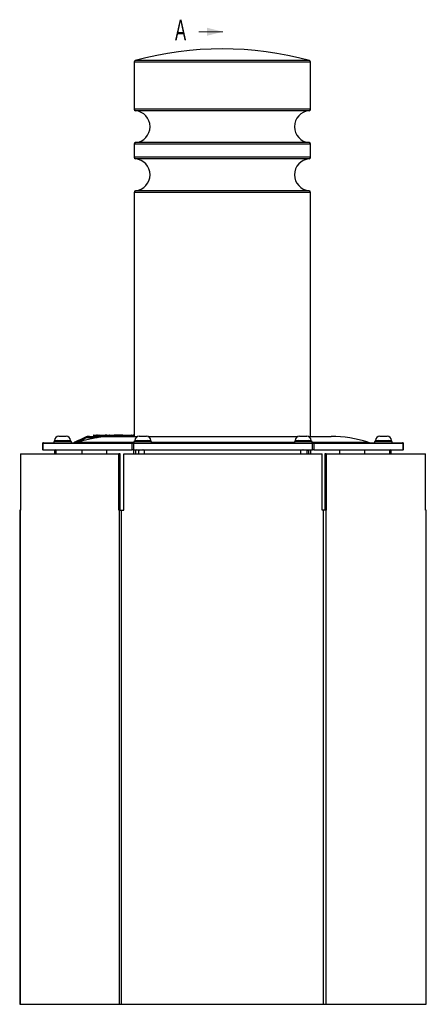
# Model space of a CAD drawing. Header units: millimetres. Extents: x 85 to 136, y 41 to 259.
# Tile 6 of 6: x 85 to 136, y 136 to 259. Entities that reach past the tile are written whole.
import ezdxf

# ---------------------------------------------------------------- set-up
doc = ezdxf.new("R2010")
doc.units = ezdxf.units.MM
doc.styles.add('SLDTEXTSTYLE0', font='TXT', dxfattribs={"width": 0.605})

msp = doc.modelspace()

# ---------------------------------------------------------------- linework, layer by layer
at = {"color": 7, "linetype": 'Continuous', "lineweight": 18}
msp.add_line((107.57, 257.44), (110.57, 257.44), dxfattribs=at)
at = {"color": 7, "linetype": 'Continuous', "lineweight": 25}
for p, q in [((99.48, 253.66), (99.48, 247.8)), ((121.48, 247.8), (121.48, 253.66)), ((99.48, 243.42), (99.48, 241.8)), ((121.48, 241.8), (121.48, 243.42)), ((99.48, 237.42), (99.48, 207.01)), ((121.48, 207.01), (121.48, 237.42)), ((88.18, 206.21), (88.2, 206.21)), ((88.2, 206.21), (99.34, 206.21)), ((89.77, 206.43), (89.47, 206.37)), ((89.47, 206.37), (89.47, 206.21)), ((91.67, 206.37), (89.47, 206.37)), ((89.57, 206.5), (89.57, 206.49)), ((89.57, 206.49), (91.57, 206.49)), ((89.96, 206.49), (89.77, 206.45)), ((89.77, 206.45), (89.77, 206.43)), ((91.37, 206.45), (89.77, 206.45)), ((91.37, 206.43), (89.77, 206.43)), ((90.11, 207.04), (91.03, 207.04)), ((91.37, 206.45), (91.18, 206.49)), ((91.37, 206.43), (91.37, 206.45)), ((91.67, 206.37), (91.37, 206.43)), ((91.57, 206.49), (91.57, 206.5)), ((91.67, 206.21), (91.67, 206.37)), ((92.02, 206.24), (91.98, 206.21)), ((92.07, 206.27), (92.02, 206.24)), ((92.1, 206.26), (92.02, 206.24)), ((92.19, 206.32), (92.07, 206.27)), ((93.25, 206.84), (92.68, 206.55)), ((93.29, 206.71), (92.71, 206.42)), ((93.95, 207.01), (95, 207.01)), ((94.41, 207.13), (94.41, 207.04)), ((94.51, 207.13), (94.51, 207.04)), ((94.83, 207.13), (94.83, 207.04)), ((94.93, 207.13), (94.93, 207.04)), ((94.94, 207.13), (94.93, 207.13)), ((94.93, 207.13), (94.93, 207.04)), ((94.93, 207.04), (94.94, 207.04)), ((94.94, 207.04), (94.94, 207.13)), ((94.94, 207.13), (94.97, 207.13)), ((94.94, 207.04), (94.97, 207.04)), ((94.96, 207.16), (94.97, 207.16)), ((94.97, 207.13), (94.97, 207.04)), ((95.94, 207.13), (95.07, 207.13)), ((95.07, 207.13), (95.07, 207.04)), ((95.07, 207.04), (95.94, 207.04)), ((95.08, 207.01), (95.08, 207.01)), ((95.12, 207.16), (95.89, 207.16)), ((95.22, 207.01), (95.22, 207.01)), ((95.94, 207.13), (95.94, 207.04)), ((95.95, 207.13), (95.95, 207.04)), ((95.96, 207.16), (95.96, 207.01)), ((95.96, 207.16), (96.06, 207.16)), ((96.02, 207.13), (96.02, 207.04)), ((96.13, 207.13), (96.13, 207.04)), ((96.35, 207.04), (96.35, 207.13)), ((96.39, 207.13), (96.35, 207.13)), ((96.39, 207.04), (96.35, 207.04)), ((96.39, 207.13), (96.39, 207.04)), ((96.49, 207.13), (96.49, 207.04)), ((96.76, 207.16), (96.82, 207.16)), ((96.78, 207.13), (96.78, 207.04)), ((96.85, 207.13), (96.78, 207.13)), ((96.78, 207.04), (96.85, 207.04)), ((96.82, 207.16), (97.19, 207.16)), ((96.85, 207.04), (96.85, 207.13)), ((96.85, 207.04), (96.85, 207.13)), ((96.99, 207.16), (96.99, 207.21)), ((96.99, 207.21), (97.54, 207.21)), ((97.07, 207.01), (99.95, 207.01)), ((97.16, 207.13), (97.16, 207.04)), ((97.54, 207.13), (97.18, 207.13)), ((97.18, 207.13), (97.18, 207.04)), ((97.18, 207.04), (97.54, 207.04)), ((97.19, 207.16), (97.55, 207.16)), ((97.54, 207.16), (97.54, 207.21)), ((97.54, 207.21), (98.09, 207.21)), ((97.54, 207.04), (97.54, 207.13)), ((97.58, 207.13), (97.54, 207.13)), ((97.58, 207.04), (97.54, 207.04)), ((97.55, 207.16), (99.15, 207.16)), ((99.15, 207.13), (97.58, 207.13)), ((97.58, 207.13), (97.58, 207.04)), ((97.58, 207.04), (99.15, 207.04)), ((98.09, 207.16), (98.09, 207.21)), ((99.15, 207.16), (99.2, 207.16)), ((99.15, 207.13), (99.15, 207.04)), ((99.17, 207.13), (99.15, 207.13)), ((99.15, 207.04), (99.17, 207.04)), ((99.17, 207.04), (99.17, 207.13)), ((99.22, 207.13), (99.17, 207.13)), ((99.22, 207.04), (99.17, 207.04)), ((99.2, 207.16), (99.39, 207.16)), ((99.22, 207.13), (99.22, 207.04)), ((99.41, 207.13), (99.22, 207.13)), ((99.22, 207.04), (99.41, 207.04)), ((99.34, 206.21), (99.43, 206.21)), ((99.41, 207.04), (99.41, 207.13)), ((99.42, 207.04), (99.42, 207.13)), ((99.43, 206.21), (121.71, 206.21)), ((99.43, 206.21), (99.43, 206.11)), ((99.77, 206.43), (99.47, 206.37)), ((99.47, 206.37), (99.47, 206.21)), ((101.67, 206.37), (99.47, 206.37)), ((99.57, 206.5), (99.57, 206.49)), ((99.57, 206.49), (99.7, 206.49)), ((99.7, 206.49), (101.57, 206.49)), ((99.96, 206.49), (99.77, 206.45)), ((99.77, 206.45), (99.77, 206.43)), ((101.37, 206.45), (99.77, 206.45)), ((101.37, 206.43), (99.77, 206.43)), ((100.11, 207.04), (100.17, 207.04)), ((100.17, 207.04), (101.03, 207.04)), ((101.37, 206.45), (101.18, 206.49)), ((101.19, 207.01), (119.95, 207.01)), ((101.37, 206.43), (101.37, 206.45)), ((101.67, 206.37), (101.37, 206.43)), ((101.57, 206.49), (101.57, 206.5)), ((101.67, 206.21), (101.67, 206.37)), ((119.77, 206.43), (119.47, 206.37)), ((119.47, 206.37), (119.47, 206.21)), ((121.67, 206.37), (119.47, 206.37)), ((119.57, 206.5), (119.57, 206.49)), ((119.57, 206.49), (120.57, 206.49)), ((119.96, 206.49), (119.77, 206.45)), ((119.77, 206.45), (119.77, 206.43)), ((121.37, 206.45), (119.77, 206.45)), ((121.37, 206.43), (119.77, 206.43)), ((120.11, 207.04), (120.57, 207.04)), ((120.57, 207.04), (121.03, 207.04)), ((120.57, 206.49), (121.57, 206.49)), ((121.37, 206.45), (121.18, 206.49)), ((121.19, 207.01), (124.07, 207.01)), ((121.37, 206.43), (121.37, 206.45)), ((121.67, 206.37), (121.37, 206.43)), ((121.57, 206.49), (121.57, 206.5)), ((121.67, 206.21), (121.67, 206.37)), ((121.71, 206.21), (121.71, 206.11)), ((121.71, 206.21), (121.8, 206.21)), ((121.8, 206.21), (132.94, 206.21)), ((129.77, 206.43), (129.47, 206.37)), ((129.47, 206.37), (129.47, 206.21)), ((129.62, 206.37), (129.47, 206.37)), ((129.57, 206.5), (129.57, 206.49)), ((129.57, 206.49), (131.44, 206.49)), ((131.67, 206.37), (129.62, 206.37)), ((129.96, 206.49), (129.77, 206.45)), ((129.77, 206.45), (129.77, 206.43)), ((129.88, 206.45), (129.77, 206.45)), ((129.88, 206.43), (129.77, 206.43)), ((131.37, 206.45), (129.88, 206.45)), ((131.37, 206.43), (129.88, 206.43)), ((130.11, 207.04), (130.97, 207.04)), ((130.97, 207.04), (131.03, 207.04)), ((131.37, 206.45), (131.18, 206.49)), ((131.37, 206.43), (131.37, 206.45)), ((131.67, 206.37), (131.37, 206.43)), ((131.44, 206.49), (131.57, 206.49)), ((131.57, 206.49), (131.57, 206.5)), ((131.67, 206.21), (131.67, 206.37)), ((132.94, 206.21), (132.96, 206.21)), ((88.08, 206.11), (88.08, 205.31)), ((88.11, 205.31), (88.08, 205.31)), ((99.25, 206.11), (88.11, 206.11)), ((88.11, 206.11), (88.11, 205.31)), ((88.11, 205.31), (99.25, 205.31)), ((89.72, 205.31), (89.59, 205.23)), ((89.59, 204.81), (89.59, 205.23)), ((89.76, 204.81), (89.76, 205.31)), ((92.96, 205.31), (92.96, 204.81)), ((96.06, 205.31), (96.06, 204.81)), ((99.25, 205.31), (99.25, 206.11)), ((99.43, 206.11), (99.25, 206.11)), ((99.43, 205.31), (99.25, 205.31)), ((99.41, 205.31), (99.41, 204.81)), ((99.43, 206.11), (99.43, 205.31)), ((121.71, 206.11), (99.43, 206.11)), ((99.43, 205.31), (121.71, 205.31)), ((99.72, 205.31), (99.67, 205.28)), ((99.67, 205.31), (99.67, 204.81)), ((100.08, 204.81), (100.08, 205.23)), ((100.77, 204.81), (100.77, 205.31)), ((120.27, 204.81), (120.27, 205.31)), ((121.06, 204.81), (121.06, 205.23)), ((121.23, 205.31), (121.23, 204.81)), ((121.49, 205.31), (121.49, 204.81)), ((121.71, 205.31), (121.71, 206.11)), ((121.89, 206.11), (121.71, 206.11)), ((121.89, 205.31), (121.71, 205.31)), ((121.89, 206.11), (121.89, 205.31)), ((133.03, 206.11), (121.89, 206.11)), ((121.89, 205.31), (133.03, 205.31)), ((125.09, 205.31), (125.09, 204.81)), ((128.19, 205.31), (128.19, 204.81)), ((131.38, 204.81), (131.38, 205.31)), ((131.55, 205.23), (131.42, 205.31)), ((131.55, 204.81), (131.55, 205.23)), ((133.03, 205.31), (133.03, 206.11)), ((133.06, 205.31), (133.03, 205.31)), ((133.06, 205.31), (133.06, 206.11)), ((85.34, 204.81), (85.34, 197.81)), ((85.34, 204.81), (97.59, 204.81)), ((97.59, 197.81), (97.59, 204.81)), ((97.77, 204.81), (97.59, 204.81)), ((97.77, 197.81), (97.77, 204.81)), ((98.22, 197.81), (98.22, 204.81)), ((98.22, 204.81), (122.92, 204.81)), ((122.92, 197.81), (122.92, 204.81)), ((123.45, 204.81), (123.27, 204.81)), ((123.27, 204.81), (123.27, 197.81)), ((123.45, 204.81), (123.45, 197.81)), ((123.45, 204.81), (135.8, 204.81)), ((135.8, 197.81), (135.8, 204.81)), ((85.23, 197.81), (85.23, 136.21)), ((85.28, 197.81), (85.23, 197.81)), ((85.28, 197.81), (85.28, 136.21)), ((85.34, 197.81), (85.28, 197.81)), ((97.59, 197.81), (97.64, 197.81)), ((97.64, 197.81), (97.64, 136.21)), ((97.64, 197.81), (97.87, 197.81)), ((97.87, 197.81), (97.87, 136.21)), ((97.87, 197.81), (98.22, 197.81)), ((123.04, 197.81), (122.92, 197.81)), ((123.04, 197.81), (123.04, 136.21)), ((123.39, 197.81), (123.04, 197.81)), ((123.39, 197.81), (123.39, 136.21)), ((123.45, 197.81), (123.39, 197.81)), ((135.86, 197.81), (135.8, 197.81)), ((135.86, 197.81), (135.86, 136.21)), ((135.91, 197.81), (135.86, 197.81)), ((135.91, 136.21), (135.91, 197.81)), ((85.23, 136.21), (85.28, 136.21)), ((85.28, 136.21), (97.64, 136.21)), ((97.64, 136.21), (97.87, 136.21)), ((97.87, 136.21), (123.04, 136.21)), ((123.04, 136.21), (123.39, 136.21)), ((123.39, 136.21), (135.86, 136.21)), ((135.86, 136.21), (135.91, 136.21))]:
    msp.add_line(p, q, dxfattribs=at)
at = {"color": 8, "linetype": 'Continuous', "lineweight": 25}
for p, q in [((121.32, 253.66), (99.48, 253.66)), ((121.17, 253.85), (99.63, 253.85)), ((121.34, 253.85), (121.17, 253.85)), ((121.48, 253.66), (121.32, 253.66)), ((121.32, 247.8), (99.48, 247.8)), ((121.14, 247.6), (99.67, 247.6)), ((121.3, 247.6), (121.14, 247.6)), ((121.48, 247.8), (121.32, 247.8)), ((121.32, 243.42), (99.48, 243.42)), ((121.14, 243.62), (99.67, 243.62)), ((121.3, 243.62), (121.14, 243.62)), ((121.48, 243.42), (121.32, 243.42)), ((121.32, 241.8), (99.48, 241.8)), ((121.48, 241.8), (121.32, 241.8)), ((121.14, 241.6), (99.67, 241.6)), ((121.3, 241.6), (121.14, 241.6)), ((121.32, 237.42), (99.48, 237.42)), ((121.14, 237.62), (99.67, 237.62)), ((121.3, 237.62), (121.14, 237.62)), ((121.48, 237.42), (121.32, 237.42)), ((89.57, 206.5), (91.57, 206.5)), ((92.49, 206.27), (99.47, 206.27)), ((92.71, 206.42), (92.99, 206.42)), ((94.85, 206.84), (93.8, 206.84)), ((94.93, 207.13), (94.93, 207.13)), ((94.93, 207.04), (94.93, 207.04)), ((96.59, 207.01), (96.59, 207)), ((96.85, 207.13), (96.85, 207.13)), ((96.85, 207.04), (96.85, 207.04)), ((97.18, 207.13), (97.16, 207.13)), ((97.18, 207.04), (97.16, 207.04)), ((99.42, 207.13), (99.41, 207.13)), ((99.42, 207.04), (99.41, 207.04)), ((99.57, 206.5), (99.7, 206.5)), ((99.7, 206.5), (101.57, 206.5)), ((101.67, 206.27), (119.47, 206.27)), ((119.57, 206.5), (120.57, 206.5)), ((120.57, 206.5), (121.57, 206.5)), ((121.67, 206.27), (128.65, 206.27)), ((129.57, 206.5), (131.44, 206.5)), ((131.44, 206.5), (131.57, 206.5)), ((88.11, 206.11), (88.08, 206.11)), ((133.06, 206.11), (133.03, 206.11))]:
    msp.add_line(p, q, dxfattribs=at)
at = {"color": 8, "linetype": 'Continuous', "lineweight": 25, "flags": 128}
for points in [[(92.71, 206.42), (92.7, 206.46), (92.69, 206.49), (92.68, 206.51), (92.67, 206.53), (92.67, 206.55), (92.68, 206.55), (92.68, 206.55)], [(93.29, 206.71), (93.27, 206.74), (93.26, 206.77), (93.25, 206.8), (93.25, 206.82), (93.25, 206.83), (93.25, 206.84), (93.25, 206.84)]]:
    msp.add_lwpolyline(points, dxfattribs=at)
at = {"color": 7, "linetype": 'Continuous', "lineweight": 25, "flags": 128}
for points in [[(96.36, 207.01), (96.36, 207.01), (96.36, 207.01), (96.35, 207.02), (96.35, 207.02), (96.35, 207.02), (96.35, 207.03), (96.35, 207.03), (96.35, 207.04)], [(97.18, 207.04), (97.18, 207.03), (97.18, 207.03), (97.18, 207.02), (97.18, 207.02), (97.18, 207.02), (97.18, 207.01), (97.18, 207.01), (97.17, 207.01)], [(97.19, 207.16), (97.19, 207.16), (97.19, 207.16), (97.19, 207.16), (97.19, 207.15), (97.18, 207.15), (97.18, 207.14), (97.18, 207.14), (97.18, 207.13)], [(97.55, 207.16), (97.55, 207.16), (97.55, 207.16), (97.55, 207.16), (97.55, 207.15), (97.55, 207.15), (97.55, 207.14), (97.54, 207.14), (97.54, 207.13)], [(97.54, 207.04), (97.54, 207.03), (97.54, 207.03), (97.54, 207.02), (97.54, 207.02), (97.54, 207.02), (97.54, 207.01), (97.54, 207.01), (97.54, 207.01)]]:
    msp.add_lwpolyline(points, dxfattribs=at)
at = {"color": 7, "linetype": 'Continuous', "lineweight": 25}
for centre, radius, start, end in [((110.48, 214.23), 41.08, 74.6826, 105.3174), ((99.68, 253.66), 0.2, 105.3174, 180), ((121.28, 253.66), 0.2, 0, 74.6826), ((99.68, 247.8), 0.2, 180, 264.7841), ((99.48, 245.61), 2, 275.2159, 84.7841), ((121.48, 245.61), 2, 95.2159, 264.7841), ((121.28, 247.8), 0.2, 275.2159, 0), ((99.68, 243.42), 0.2, 95.2159, 180), ((121.28, 243.42), 0.2, 0, 84.7841), ((99.68, 241.8), 0.2, 180, 264.7841), ((121.28, 241.8), 0.2, 275.2159, 0), ((99.48, 239.61), 2, 275.2159, 84.7841), ((121.48, 239.61), 2, 95.2159, 264.7841), ((99.68, 237.42), 0.2, 95.2159, 180), ((121.28, 237.42), 0.2, 0, 84.7841), ((88.18, 206.11), 0.1, 90, 180), ((88.21, 206.12), 0.094, 94.4019, 183.8113), ((90.11, 206.5), 0.54, 90, 180), ((91.03, 206.5), 0.54, 0, 90), ((92, 206.34), 0.13, 273.282, 320.6134), ((92.04, 206.17), 0.103, 55.7076, 76.6139), ((92.14, 207.31), 1.1, 270, 288.4277), ((97.07, 192.51), 14.5, 90, 108.4277), ((94, 206.82), 0.2, 106.0129, 173.7692), ((94.38, 207.04), 0.03, 270.0637, 0.616), ((94.44, 207.13), 0.03, 89.9945, 180.443), ((95.06, 206.82), 0.2, 106.0129, 173.7692), ((94.9, 207.04), 0.03, 270, 0), ((94.9, 207.04), 0.0299, 270.2253, 0.2236), ((94.91, 207.04), 0.0299, 270.2253, 0.2236), ((94.96, 207.13), 0.03, 90, 180), ((94.96, 207.13), 0.0299, 90.2253, 180.2236), ((94.97, 207.13), 0.0299, 90.2253, 180.2236), ((94.92, 207.14), 0.0547, 352.2923, 24.473), ((95.02, 207.03), 0.0547, 172.2923, 204.473), ((95.99, 207.04), 0.03, 270.2282, 0.9835), ((96.05, 207.13), 0.03, 89.9047, 180.6174), ((96.36, 207.04), 0.0295, 270.9944, 0.961), ((96.75, 207.13), 0.0282, 356.1902, 85.5974), ((96.81, 207.04), 0.0282, 176.1887, 265.5981), ((96.82, 207.13), 0.03, 0, 90), ((96.82, 207.13), 0.0282, 356.1887, 85.5981), ((96.88, 207.04), 0.03, 180, 270), ((96.87, 207.04), 0.0282, 176.1887, 265.5981), ((97.13, 207.04), 0.03, 270, 0), ((97.19, 207.13), 0.03, 90, 180), ((97.55, 207.13), 0.03, 360, 90), ((97.61, 207.04), 0.03, 180, 270), ((99.15, 207.04), 0.0269, 280.2699, 7.4773), ((99.2, 207.13), 0.0269, 100.2699, 187.4773), ((99.19, 207.13), 0.0282, 356.1887, 85.5981), ((99.25, 207.04), 0.0282, 176.1887, 265.5981), ((99.35, 206.12), 0.094, 94.4019, 183.8113), ((99.39, 207.13), 0.03, 0, 90), ((99.38, 207.13), 0.0282, 356.1887, 85.5981), ((99.44, 207.04), 0.0282, 176.1887, 265.5981), ((99.45, 207.04), 0.03, 180, 270), ((100.11, 206.5), 0.54, 90, 180), ((101.03, 206.5), 0.54, 0, 90), ((120.11, 206.5), 0.54, 90, 180), ((121.03, 206.5), 0.54, 0, 90), ((121.79, 206.12), 0.094, 356.1887, 85.5981), ((124.07, 192.51), 14.5, 71.5723, 90), ((129, 207.31), 1.1, 251.5723, 270), ((130.11, 206.5), 0.54, 90, 180), ((131.03, 206.5), 0.54, 0, 90), ((132.94, 206.12), 0.094, 356.1887, 85.5981), ((132.96, 206.11), 0.1, 0, 90)]:
    msp.add_arc(centre, radius, start, end, dxfattribs=at)
for centre, major_axis, ratio, start_param, end_param in [((93.35, 206.71), (1.53, 0.49), 0.053302, 3.744167, 4.265428), ((93.42, 205.74), (0.851, 0.934), 0.682578, 0.556535, 1.050476), ((95.02, 207.04), (0.0494, 0), 0.606988, 4.712389, 6.283185), ((95.12, 207.13), (0.0494, 0), 0.606988, 1.570796, 3.141593), ((95.89, 207.13), (0.0611, 0), 0.490891, 0.561636, 1.570796), ((95.93, 207.04), (0, 0.03), 0.550685, 3.141593, 4.712389), ((95.96, 207.13), (0, 0.03), 0.550685, 1.00916, 1.570796), ((95.93, 207.13), (0, 0.03), 0.553402, 4.712389, 5.274025), ((95.96, 207.04), (0, 0.03), 0.553402, 1.570796, 3.141593)]:
    msp.add_ellipse(centre, major_axis=major_axis, ratio=ratio, start_param=start_param, end_param=end_param, dxfattribs=at)
for points, knots in [([(92.68, 206.55), (92.63, 206.53), (92.52, 206.48), (92.36, 206.4), (92.24, 206.35), (92.19, 206.33)], [0, 0, 0, 0, 0.2680829, 0.6818945, 1, 1, 1, 1]), ([(93.95, 207.01), (93.91, 207.01), (93.8, 207.01), (93.63, 206.98), (93.44, 206.92), (93.31, 206.87), (93.25, 206.84)], [0, 0, 0, 0, 0.164202, 0.441018, 0.722955, 1, 1, 1, 1]), ([(94.48, 207.16), (94.47, 207.16), (94.45, 207.16), (94.44, 207.16), (94.44, 207.16)], [0, 0, 0, 0, 0.395098, 1, 1, 1, 1]), ([(94.44, 207.16), (94.44, 207.16), (94.44, 207.16), (94.45, 207.16), (94.47, 207.16), (94.5, 207.16), (94.52, 207.16), (94.53, 207.16)], [0, 0, 0, 0, 0.03678, 0.251766, 0.580716, 0.911258, 1, 1, 1, 1]), ([(94.51, 207.04), (94.51, 207.04), (94.51, 207.03), (94.51, 207.02), (94.51, 207.01), (94.5, 207.01), (94.5, 207.01), (94.5, 207.01), (94.5, 207.01)], [0, 0, 0, 0, 0.214492, 0.428982, 0.643535, 0.858218, 0.972427, 1, 1, 1, 1]), ([(94.51, 207.13), (94.51, 207.13), (94.51, 207.14), (94.52, 207.15), (94.52, 207.16), (94.52, 207.16), (94.53, 207.16), (94.53, 207.16), (94.53, 207.16)], [0, 0, 0, 0, 0.214492, 0.4289818, 0.6435339, 0.858217, 0.9724871, 1, 1, 1, 1]), ([(94.83, 207.13), (94.81, 207.13), (94.76, 207.13), (94.68, 207.13), (94.59, 207.13), (94.54, 207.13), (94.51, 207.13)], [0, 0, 0, 0, 0.205061, 0.492974, 0.75541, 1, 1, 1, 1]), ([(94.51, 207.04), (94.54, 207.04), (94.59, 207.04), (94.68, 207.04), (94.76, 207.04), (94.81, 207.04), (94.83, 207.04)], [0, 0, 0, 0, 0.221518, 0.507027, 0.766953, 1, 1, 1, 1]), ([(94.53, 207.16), (94.55, 207.16), (94.6, 207.16), (94.68, 207.16), (94.75, 207.16), (94.8, 207.16), (94.82, 207.16)], [0, 0, 0, 0, 0.2282069, 0.4831699, 0.7817634, 1, 1, 1, 1]), ([(94.83, 207.13), (94.83, 207.13), (94.83, 207.14), (94.83, 207.15), (94.82, 207.16), (94.82, 207.16), (94.82, 207.16), (94.82, 207.16), (94.82, 207.16)], [0, 0, 0, 0, 0.214643, 0.429285, 0.643929, 0.858577, 0.932952, 1, 1, 1, 1]), ([(94.82, 207.16), (94.83, 207.16), (94.85, 207.16), (94.88, 207.16), (94.91, 207.16), (94.93, 207.16), (94.94, 207.16)], [0, 0, 0, 0, 0.239169, 0.517008, 0.785652, 1, 1, 1, 1]), ([(94.83, 207.04), (94.83, 207.04), (94.83, 207.03), (94.83, 207.02), (94.84, 207.01), (94.84, 207.01), (94.84, 207.01), (94.84, 207.01), (94.84, 207.01)], [0, 0, 0, 0, 0.214643, 0.429285, 0.643929, 0.858577, 0.932952, 1, 1, 1, 1]), ([(94.95, 207.16), (94.95, 207.16), (94.95, 207.16), (94.94, 207.16), (94.94, 207.16), (94.94, 207.16), (94.94, 207.16)], [0, 0, 0, 0, 0.0324828, 0.6155263, 0.9085968, 1, 1, 1, 1]), ([(94.97, 207.16), (95, 207.16), (95.04, 207.16), (95.1, 207.16), (95.12, 207.16), (95.14, 207.16)], [0, 0, 0, 0, 0.468405, 0.69444, 1, 1, 1, 1]), ([(95, 207.01), (95.25, 207.01), (95.74, 207.01), (96.42, 207.01), (96.85, 207.01), (97.05, 207.01)], [0, 0, 0, 0, 0.341614, 0.685073, 1, 1, 1, 1]), ([(96.09, 207.16), (96.08, 207.16), (96.06, 207.16), (96.06, 207.16), (96.05, 207.16)], [0, 0, 0, 0, 0.406411, 1, 1, 1, 1]), ([(96.06, 207.16), (96.06, 207.16), (96.06, 207.16), (96.08, 207.16), (96.12, 207.16), (96.14, 207.16), (96.15, 207.16)], [0, 0, 0, 0, 0.228022, 0.543981, 0.861367, 1, 1, 1, 1]), ([(96.12, 207.01), (96.12, 207.01), (96.12, 207.01), (96.12, 207.01), (96.13, 207.01), (96.13, 207.02), (96.13, 207.03), (96.13, 207.04), (96.13, 207.04)], [0, 0, 0, 0, 0.030517, 0.141644, 0.356319, 0.570907, 0.785453, 1, 1, 1, 1]), ([(96.15, 207.16), (96.15, 207.16), (96.15, 207.16), (96.14, 207.16), (96.14, 207.16), (96.14, 207.15), (96.13, 207.14), (96.13, 207.13), (96.13, 207.13)], [0, 0, 0, 0, 0.030473, 0.141644, 0.356319, 0.570907, 0.785453, 1, 1, 1, 1]), ([(96.35, 207.13), (96.34, 207.13), (96.31, 207.13), (96.27, 207.13), (96.21, 207.13), (96.17, 207.13), (96.14, 207.13), (96.13, 207.13)], [0, 0, 0, 0, 0.117888, 0.418472, 0.594666, 0.901485, 1, 1, 1, 1]), ([(96.13, 207.04), (96.15, 207.04), (96.19, 207.04), (96.26, 207.04), (96.31, 207.04), (96.34, 207.04), (96.35, 207.04)], [0, 0, 0, 0, 0.264411, 0.581268, 0.883508, 1, 1, 1, 1]), ([(96.15, 207.16), (96.15, 207.16), (96.18, 207.16), (96.21, 207.16), (96.26, 207.16), (96.32, 207.16), (96.37, 207.16), (96.4, 207.16), (96.41, 207.16)], [0, 0, 0, 0, 0.066596, 0.2663054, 0.3806288, 0.5729444, 0.8797846, 1, 1, 1, 1]), ([(96.35, 207.13), (96.35, 207.13), (96.35, 207.13), (96.35, 207.14), (96.35, 207.14), (96.36, 207.15), (96.37, 207.15), (96.39, 207.16), (96.4, 207.16), (96.41, 207.16), (96.41, 207.16)], [0, 0, 0, 0, 0.029404, 0.077049, 0.088024, 0.19315, 0.315064, 0.649505, 0.996188, 1, 1, 1, 1]), ([(96.41, 207.16), (96.41, 207.16), (96.41, 207.16), (96.4, 207.16), (96.4, 207.16), (96.39, 207.15), (96.39, 207.14), (96.39, 207.14), (96.39, 207.13), (96.39, 207.13), (96.39, 207.13)], [0, 0, 0, 0, 0.0038613, 0.3550027, 0.6904557, 0.808919, 0.911769, 0.9206934, 0.9702558, 1, 1, 1, 1]), ([(96.49, 207.13), (96.48, 207.13), (96.45, 207.13), (96.41, 207.13), (96.4, 207.13), (96.39, 207.13)], [0, 0, 0, 0, 0.24316, 0.656596, 1, 1, 1, 1]), ([(96.39, 207.04), (96.4, 207.04), (96.41, 207.04), (96.43, 207.04), (96.46, 207.04), (96.48, 207.04), (96.49, 207.04), (96.49, 207.04)], [0, 0, 0, 0, 0.343478, 0.473302, 0.914413, 0.989757, 1, 1, 1, 1]), ([(96.41, 207.16), (96.41, 207.16), (96.42, 207.16), (96.42, 207.16), (96.44, 207.16), (96.47, 207.16), (96.49, 207.16), (96.5, 207.16)], [0, 0, 0, 0, 0.261596, 0.402393, 0.623606, 0.859263, 1, 1, 1, 1]), ([(96.47, 207.01), (96.47, 207.01), (96.47, 207.01), (96.48, 207.01), (96.48, 207.01), (96.48, 207.02), (96.49, 207.03), (96.49, 207.04), (96.49, 207.04)], [0, 0, 0, 0, 0.030033, 0.141662, 0.356338, 0.570921, 0.78546, 1, 1, 1, 1]), ([(96.5, 207.16), (96.5, 207.16), (96.5, 207.16), (96.5, 207.16), (96.49, 207.16), (96.49, 207.15), (96.49, 207.14), (96.49, 207.13), (96.49, 207.13)], [0, 0, 0, 0, 0.029987, 0.141662, 0.356338, 0.570921, 0.78546, 1, 1, 1, 1]), ([(96.78, 207.13), (96.77, 207.13), (96.74, 207.13), (96.69, 207.13), (96.63, 207.13), (96.57, 207.13), (96.52, 207.13), (96.49, 207.13), (96.49, 207.13)], [0, 0, 0, 0, 0.23975, 0.436268, 0.601659, 0.763193, 0.943015, 1, 1, 1, 1]), ([(96.49, 207.04), (96.51, 207.04), (96.54, 207.04), (96.61, 207.04), (96.67, 207.04), (96.72, 207.04), (96.76, 207.04), (96.78, 207.04), (96.78, 207.04)], [0, 0, 0, 0, 0.179901, 0.3433237, 0.5109748, 0.6802559, 0.8893711, 1, 1, 1, 1]), ([(96.5, 207.16), (96.51, 207.16), (96.53, 207.16), (96.57, 207.16), (96.62, 207.16), (96.67, 207.16), (96.72, 207.16), (96.74, 207.16), (96.76, 207.16)], [0, 0, 0, 0, 0.0579076, 0.2312621, 0.3879318, 0.5449923, 0.7406038, 1, 1, 1, 1]), ([(99.15, 207.13), (99.15, 207.13), (99.15, 207.14), (99.15, 207.15), (99.15, 207.15), (99.15, 207.16), (99.15, 207.16), (99.15, 207.16), (99.15, 207.16)], [0, 0, 0, 0, 0.139566, 0.278481, 0.474199, 0.746464, 0.993944, 1, 1, 1, 1]), ([(99.15, 207.01), (99.15, 207.01), (99.15, 207.01), (99.15, 207.01), (99.15, 207.02), (99.15, 207.02), (99.15, 207.03), (99.15, 207.04), (99.15, 207.04)], [0, 0, 0, 0, 0.006083, 0.249534, 0.52273, 0.719953, 0.859645, 1, 1, 1, 1]), ([(89.76, 205.29), (89.72, 205.28), (89.66, 205.28), (89.61, 205.24), (89.59, 205.23)], [0, 0, 0, 0, 0.680238, 1, 1, 1, 1]), ([(99.83, 205.31), (99.83, 205.31), (99.78, 205.31), (99.73, 205.3), (99.68, 205.28), (99.67, 205.27)], [0, 0, 0, 0, 0.102569, 0.776766, 1, 1, 1, 1]), ([(100.08, 205.23), (100.04, 205.26), (99.96, 205.3), (99.88, 205.31), (99.83, 205.31)], [0, 0, 0, 0, 0.495458, 1, 1, 1, 1]), ([(100.57, 205.31), (100.44, 205.3), (100.27, 205.29), (100.11, 205.24), (100.08, 205.23)], [0, 0, 0, 0, 0.780477, 1, 1, 1, 1]), ([(100.77, 205.29), (100.74, 205.3), (100.68, 205.31), (100.61, 205.31), (100.57, 205.31)], [0, 0, 0, 0, 0.409571, 1, 1, 1, 1]), ([(120.57, 205.31), (120.56, 205.31), (120.47, 205.31), (120.37, 205.3), (120.28, 205.28), (120.27, 205.28)], [0, 0, 0, 0, 0.11532, 0.873326, 1, 1, 1, 1]), ([(121.06, 205.23), (120.98, 205.26), (120.82, 205.3), (120.65, 205.31), (120.57, 205.31)], [0, 0, 0, 0, 0.495458, 1, 1, 1, 1]), ([(121.23, 205.29), (121.19, 205.29), (121.13, 205.28), (121.08, 205.24), (121.06, 205.23)], [0, 0, 0, 0, 0.68234, 1, 1, 1, 1]), ([(131.55, 205.23), (131.51, 205.26), (131.46, 205.29), (131.4, 205.3), (131.38, 205.3)], [0, 0, 0, 0, 0.719973, 1, 1, 1, 1])]:
    msp.add_open_spline(points, degree=3, knots=knots, dxfattribs=at)
at = {"color": 8, "linetype": 'Continuous', "lineweight": 25}
for points, knots in [([(94.51, 207.13), (94.51, 207.13), (94.48, 207.13), (94.44, 207.13), (94.42, 207.13), (94.41, 207.13), (94.41, 207.13), (94.41, 207.13)], [0, 0, 0, 0, 0.089156, 0.422835, 0.749122, 0.959064, 1, 1, 1, 1]), ([(94.41, 207.04), (94.41, 207.04), (94.41, 207.04), (94.43, 207.04), (94.45, 207.04), (94.49, 207.04), (94.51, 207.04)], [0, 0, 0, 0, 0.253175, 0.315271, 0.690615, 1, 1, 1, 1]), ([(94.93, 207.13), (94.93, 207.13), (94.92, 207.13), (94.89, 207.13), (94.86, 207.13), (94.84, 207.13), (94.83, 207.13)], [0, 0, 0, 0, 0.055801, 0.375973, 0.710565, 1, 1, 1, 1]), ([(94.83, 207.04), (94.84, 207.04), (94.86, 207.04), (94.89, 207.04), (94.92, 207.04), (94.93, 207.04), (94.93, 207.04)], [0, 0, 0, 0, 0.286767, 0.624009, 0.946688, 1, 1, 1, 1]), ([(95.07, 207.13), (95.07, 207.13), (95.04, 207.13), (95.01, 207.13), (94.97, 207.13)], [0, 0, 0, 0, 0.025405, 1, 1, 1, 1]), ([(94.97, 207.04), (94.97, 207.04), (95, 207.04), (95.04, 207.04), (95.07, 207.04), (95.07, 207.04)], [0, 0, 0, 0, 0.020912, 0.974023, 1, 1, 1, 1]), ([(96.13, 207.13), (96.13, 207.13), (96.1, 207.13), (96.05, 207.13), (96.03, 207.13), (96.03, 207.13), (96.03, 207.13)], [0, 0, 0, 0, 0.137148, 0.459648, 0.776043, 1, 1, 1, 1]), ([(96.03, 207.04), (96.03, 207.04), (96.03, 207.04), (96.04, 207.04), (96.07, 207.04), (96.11, 207.04), (96.13, 207.04)], [0, 0, 0, 0, 0.226225, 0.377549, 0.691062, 1, 1, 1, 1])]:
    msp.add_open_spline(points, degree=3, knots=knots, dxfattribs=at)
at = {"color": 7, "linetype": 'Continuous', "lineweight": 18}
msp.add_solid([(110.57, 257.44), (108.57, 257.94), (108.57, 256.94)], dxfattribs=at)

# ---------------------------------------------------------------- texts
at = {"color": 7, "linetype": 'Continuous', "insert": (104.59, 258.95), "char_height": 2.57, "attachment_point": 1, "style": 'SLDTEXTSTYLE0'}
msp.add_mtext('A', dxfattribs=at)

doc.saveas('drawing.dxf')
